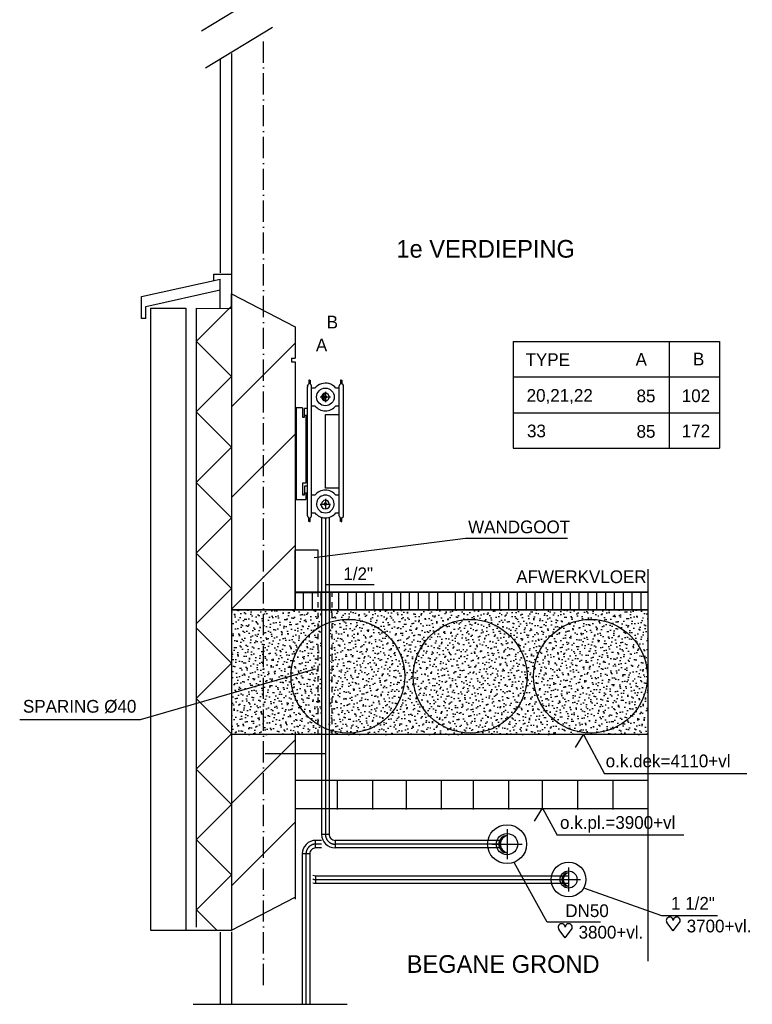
# Model space of a CAD drawing. Extents: x -41378 to 114803, y -24080 to 82188.
# Tile 88 of 137: x 69989 to 80360, y 17553 to 31485. Entities that reach past the tile are written whole.
import ezdxf

# ---------------------------------------------------------------- set-up
doc = ezdxf.new("R2010")
doc.units = 0
doc.header["$LTSCALE"] = 50
for name, pattern in [('2322107', [2000, 1000, 1000]), ('CENTER2', [11.25, 7.5, -1.25, 1.25, -1.25]), ('CENTER4', [5, 3.125, -0.625, 0.625, -0.625]), ('DASHDOT', [9, 6, -1.5, 0, -1.5]), ('DASHED', [3, 1.5, -1.5]), ('HIDDEN2', [4.7625, 3.175, -1.5875])]:
    doc.linetypes.add(name, pattern=pattern)
doc.layers.get('0').update_dxf_attribs({"linetype": 'CONTINUOUS'})
doc.layers.get('DEFPOINTS').update_dxf_attribs({"linetype": 'CONTINUOUS'})
for name, color, linetype in [('AL$7----_STRAMIEN', 1, 'DASHDOT'), ('BL$4----', 7, 'CONTINUOUS'), ('BOUW', 8, 'CONTINUOUS'), ('WL561---', 4, 'CONTINUOUS'), ('WL561---_AANVOER', 4, 'CONTINUOUS'), ('WL561---_HARTLIJN', 1, 'CONTINUOUS'), ('WL570---', 3, 'CONTINUOUS'), ('WL570---_HARTLIJN', 7, 'CONTINUOUS'), ('WM561---', 1, 'CONTINUOUS'), ('WM570---', 1, 'CONTINUOUS')]:
    doc.layers.add(name, color=color, linetype=linetype)
doc.layers.get('0').freeze()
doc.styles.add('BURO-018', font='BUROFONT.shx', dxfattribs={"height": 90})
doc.styles.add('BURO-025', font='BUROFONT.shx', dxfattribs={"height": 250})
pattern_1 = [(17, (319422.24, -1531677.69), (30.944946, 95.793131), [0, -97.92, -55.44, 0, -80.64]), (48, (319422.24, -1531677.69), (-22.098695, 97.4061994), [0, -96.96, 0, -98.88, 0, -79.68]), (71, (319422.24, -1531677.69), (-57.4938922, 80.715686), [0, -96, 0, -57.6, -78.96])]

# ---------------------------------------------------------------- blocks, each defined once
blk = doc.blocks.new('TR-L-15')
at = {"color": 0, "linetype": 'CONTINUOUS'}
for p, q in [((-0.5, 10.65), (0.5, 10.65)), ((-0.5, -10.65), (0.5, -10.65))]:
    blk.add_line(p, q, dxfattribs=at)
at = {"layer": 'WL561---_HARTLIJN', "linetype": 'CENTER2'}
blk.add_line((-0.5, 0), (0.5, 0), dxfattribs=at)
blk = doc.blocks.new('TR-B3--1-155A1B')
at = {"color": 0, "linetype": 'CONTINUOUS'}
for p, q in [((-27.5, -10.65), (-27.5, 10.65)), ((-10.65, -27.5), (10.65, -27.5))]:
    blk.add_line(p, q, dxfattribs=at)
for radius in [38.15, 16.85]:
    blk.add_arc((-27.5, -27.5), radius, 0, 90, dxfattribs=at)
at = {"layer": 'WL561---_HARTLIJN', "linetype": 'CENTER4'}
blk.add_arc((-27.5, -27.5), 27.5, 0, 90, dxfattribs=at)
blk = doc.blocks.new('TR-B3-1-155A1B')
at = {"color": 0, "linetype": 'CONTINUOUS'}
for p, q in [((-27.5, 10.65), (-27.5, -10.65)), ((-10.65, 27.5), (10.65, 27.5))]:
    blk.add_line(p, q, dxfattribs=at)
for radius in [16.85, 38.15]:
    blk.add_arc((-27.5, 27.5), radius, 270, 0, dxfattribs=at)
at = {"layer": 'WL561---_HARTLIJN', "linetype": 'CENTER4'}
blk.add_arc((-27.5, 27.5), 27.5, 270, 0, dxfattribs=at)
blk = doc.blocks.new('TR-LIZ')
at = {"color": 0, "linetype": 'CONTINUOUS'}
blk.add_circle((0, 0), 0.5, dxfattribs=at)
for centre, radius, start, end in [((0, 0), 0.4, 90, 270), ((0.017, 0), 0.4, 92.4503, 267.5497), ((0.035, 0), 0.402, 95.0009, 264.9991), ((0.054, 0), 0.404, 97.6518, 262.3482), ((0.073, 0), 0.407, 100.4024, 259.5976), ((0.094, 0), 0.411, 103.2521, 256.7479)]:
    blk.add_arc(centre, radius, start, end, dxfattribs=at)
at = {"layer": 'WL570---_HARTLIJN', "linetype": 'CENTER4'}
for p, q in [((0, 0.7), (0, -0.7)), ((-0.7, 0), (0.7, 0))]:
    blk.add_line(p, q, dxfattribs=at)
blk = doc.blocks.new('HART')
at = {"color": 1}
for q in [(-39.7, 52.4), (39.7, 52.4)]:
    blk.add_line((0, 0), q, dxfattribs=at)
for centre, start, end in [((-22.1, 65.7), 0, 217.18669), ((22.1, 65.7), 322.81331, 180)]:
    blk.add_arc(centre, 22.1, start, end, dxfattribs=at)
blk = doc.blocks.new('TR-LUZ')
at = {"color": 0, "linetype": 'HIDDEN2'}
for centre, radius, start, end in [((0, 0), 0.5, 90, 270), ((0, 0), 0.4, 90, 270), ((0.09, 0), 0.411, 103.2521, 256.7479), ((0, 0), 0.5, 270, 90)]:
    blk.add_arc(centre, radius, start, end, dxfattribs=at)
at = {"layer": 'WL570---_HARTLIJN', "linetype": 'CENTER4'}
for p, q in [((-0.7, 0), (0.7, 0)), ((0, 0.7), (0, -0.7))]:
    blk.add_line(p, q, dxfattribs=at)

msp = doc.modelspace()

# ---------------------------------------------------------------- hatches: boundary and pattern name
at = {"layer": 'WL570---'}
h = msp.add_hatch(dxfattribs=at)
h.set_pattern_fill('GESTORT', color=8, scale=6, style=0, pattern_type=2)
h.set_pattern_definition(pattern_1)
h.paths.add_polyline_path([(72988.9, 21369.2), (74263.3, 21369.2), (74263.3, 21481.3, -0.2795122), (73830.4, 22195.1, -0.2795122), (74263.3, 22908.9), (74263.3, 23136.8), (72988.9, 23136.8)])
h = msp.add_hatch(dxfattribs=at)
h.set_pattern_fill('GESTORT', color=8, scale=6, style=0, pattern_type=2)
h.set_pattern_definition(pattern_1)
h.paths.add_polyline_path([(74369.8, 21435.2, 0.5165145), (75440.4, 22195.1, 0.5165145), (74369.8, 22955)], flags=16)
h.paths.add_polyline_path([(75440.4, 22195.1, -0.5165145), (74369.8, 21435.2), (74369.8, 21369.2), (78884, 21369.2), (78884, 23136.8), (74369.8, 23136.8), (74369.8, 22955, -0.5165145)])
h.paths.add_polyline_path([(77171.2, 22195.1, -1), (75561.1, 22195.1, -1)], flags=16)
h.paths.add_polyline_path([(78875.1, 22195.1, -1), (77265.1, 22195.1, -1)], flags=16)
h.paths.add_polyline_path([(78875.1, 22195.1, 1), (77265.1, 22195.1, 1)], flags=0)
h.paths.add_polyline_path([(77171.2, 22195.1, 1), (75561.1, 22195.1, 1)], flags=0)
h = msp.add_hatch(dxfattribs=at)
h.set_pattern_fill('GESTORT', color=8, scale=6, style=0, pattern_type=2)
h.set_pattern_definition(pattern_1)
h.paths.add_polyline_path([(74263.3, 22908.9, 0.2795122), (73830.4, 22195.1, 0.2795122), (74263.3, 21481.3)])

# ---------------------------------------------------------------- linework, layer by layer
at = {"layer": 'AL$7----_STRAMIEN', "color": 1}
msp.add_line((73438.9, 17823.8), (73438.9, 31298.4), dxfattribs=at)
at = {"layer": 'AL$7----_STRAMIEN', "color": 2, "linetype": 'DASHED'}
for p, q in [((74213.9, 21368.8), (74213.9, 23386.4)), ((74413.9, 21368.8), (74413.9, 23386.4))]:
    msp.add_line(p, q, dxfattribs=at)
at = {"layer": 'BL$4----', "color": 8, "linetype": 'CONTINUOUS'}
for p, q in [((72563.2, 31328.2), (73566.1, 31937.3)), ((72621.3, 30805.8), (73566.1, 31379.6)), ((72826.7, 30938), (72826.7, 27901.2)), ((72988.9, 31006.1), (72988.9, 18614)), ((72738.6, 27796.5), (72738.6, 27886.4)), ((72738.6, 27886.4), (72981.5, 27886.4)), ((71712.9, 27567.5), (72828.6, 27815.3)), ((72828.6, 27661.6), (72828.6, 27815.3)), ((71775.8, 27427.8), (72828.6, 27661.6)), ((72828.6, 27400.8), (72828.6, 27661.6)), ((72988.9, 27605.1), (73888.9, 27136.8)), ((72988.9, 27400.1), (72988.9, 27605.1)), ((71712.9, 27256.9), (71712.9, 27567.5)), ((71775.8, 27256.9), (71775.8, 27427.8)), ((71838.9, 27401.9), (71838.9, 21811.8)), ((71838.9, 27401.9), (72338.9, 27401.1)), ((72338.9, 27401.1), (72338.9, 18614)), ((72988.9, 27430.3), (72488.9, 26930.3)), ((72488.9, 27400.9), (72488.9, 18645.4)), ((72488.9, 27400.9), (72988.9, 27400.1)), ((71775.8, 27256.9), (71712.9, 27256.9)), ((73888.9, 27136.8), (73888.9, 26695.1)), ((72488.9, 26936.8), (72988.9, 26436.8)), ((72988.9, 26007.8), (73888.9, 26907.8)), ((76973.3, 26931.3), (79894.9, 26931.3)), ((76973.3, 26931.3), (76973.3, 25421.1)), ((79184.9, 26931.3), (79184.9, 25421.1)), ((79894.9, 26931.3), (79894.9, 25421.1)), ((73838.9, 26695.1), (73888.9, 26695.1)), ((73838.9, 26695.1), (73838.9, 26645.1)), ((73838.9, 26645.1), (73888.9, 26645.1)), ((73888.9, 26645.1), (73888.9, 23151)), ((72988.9, 26436.8), (72488.9, 25936.8)), ((76973.3, 26431.3), (79894.9, 26431.3)), ((72488.9, 25936.8), (72988.9, 25436.8)), ((76973.3, 25921.1), (79894.9, 25921.1)), ((72988.9, 24722.3), (73888.9, 25622.3)), ((72988.9, 25436.8), (72488.9, 24936.8)), ((76973.3, 25421.1), (79894.9, 25421.1)), ((72488.9, 24936.8), (72988.9, 24436.8)), ((72988.9, 24436.8), (72488.9, 23936.8)), ((72988.9, 23144.6), (73888.9, 24044.6)), ((72488.9, 23936.8), (72988.9, 23436.8)), ((78884, 20644.5), (78884, 23712.5)), ((72988.9, 23436.8), (72488.9, 22936.8)), ((78884, 23386.8), (73888.9, 23386.8)), ((73888.9, 23136.8), (73888.9, 23386.8)), ((73888.9, 23386.8), (73888.9, 23136.8)), ((78884, 23136.8), (72988.9, 23136.8)), ((72488.9, 22879.9), (72988.9, 22379.9)), ((78884, 18164.1), (78884, 22737.1)), ((72988.9, 22379.9), (72488.9, 21879.9)), ((72488.9, 21879.9), (72988.9, 21379.9)), ((71838.9, 21811.8), (71838.9, 18601.8)), ((72988.9, 21379.9), (72488.9, 20879.9)), ((73888.9, 21406.9), (73888.9, 19040.1)), ((72988.9, 20395.5), (73888.9, 21295.5)), ((72488.9, 20879.9), (72988.9, 20379.9)), ((72988.9, 20379.9), (72488.9, 19879.9)), ((72988.9, 19228.8), (73888.9, 20128.8)), ((72488.9, 19886.3), (72988.9, 19386.3)), ((72988.9, 19386.3), (72488.9, 18886.3)), ((72988.9, 18601.8), (73888.9, 19070.1)), ((72488.9, 18892.8), (72779.9, 18601.8)), ((71838.9, 18601.8), (72988.9, 18601.8)), ((72826.7, 18573.8), (72826.7, 17553.3)), ((72988.9, 18579.1), (72988.9, 17553.3)), ((72445.7, 17553.3), (74624.8, 17553.3))]:
    msp.add_line(p, q, dxfattribs=at)
at = {"layer": 'BOUW'}
for p, q in [((73899.3, 23386.8), (78884, 23386.8)), ((72988.9, 23136.8), (78884, 23136.8)), ((78884, 21369.2), (72988.9, 21369.2)), ((78884, 20719.2), (73888.9, 20719.2)), ((74488.3, 20312), (74488.3, 20716.1)), ((74987.7, 20312), (74987.7, 20716.1)), ((75463.3, 20312), (75463.3, 20716.1)), ((75962.6, 20312), (75962.6, 20716.1)), ((76414.4, 20312), (76414.4, 20716.1)), ((76913.8, 20312), (76913.8, 20716.1)), ((77389.4, 20312), (77389.4, 20716.1)), ((77888.8, 20312), (77888.8, 20716.1)), ((78388.2, 20312), (78388.2, 20716.1)), ((78884, 20319.2), (73888.9, 20319.2))]:
    msp.add_line(p, q, dxfattribs=at)
for centre in [(74635.4, 22195.1), (76366.1, 22195.1), (78070.1, 22195.1)]:
    msp.add_circle(centre, 805, dxfattribs=at)
at = {"layer": 'DEFPOINTS', "color": 0, "linetype": 'BYBLOCK'}
for p in [(73888.9, 26443.1), (74563.4, 26382.7), (74571.5, 26302.7), (73888.9, 26146.7), (74529.4, 24386.8), (74551.5, 24386.8), (75600, 24144.5), (74551.5, 23386.8), (75083.6, 23386.8), (73438.9, 20949.7), (73438.9, 20377.3), (74313.9, 19377.3)]:
    msp.add_point(p, dxfattribs=at)
at = {"layer": 'WL561---', "color": 1}
for p, q in [((74157.5, 23875.3), (76299.3, 24148.9)), ((76299.3, 24148.9), (77745.4, 24148.9))]:
    msp.add_line(p, q, dxfattribs=at)
at = {"layer": 'WL561---', "color": 3}
for p, q in [((74213.9, 23977.2), (73888.6, 23977.2)), ((73888.9, 23380.5), (73888.9, 23977.2)), ((74213.9, 23380.5), (74213.9, 23977.2)), ((73888.9, 23380.5), (74213.9, 23380.5))]:
    msp.add_line(p, q, dxfattribs=at)
at = {"layer": 'WL561---_AANVOER', "color": 1, "linetype": '2322107'}
for p, q in [((71697.7, 21584.1), (74178, 22300.3)), ((69989, 21584.1), (71697.7, 21584.1)), ((74313.9, 21096.7), (73462.3, 21096.7)), ((77456, 18717), (76988.6, 19561.4)), ((79080.9, 18804.8), (77988.1, 19192.5))]:
    msp.add_line(p, q, dxfattribs=at)
at = {"layer": 'WL561---_AANVOER', "linetype": '2322107'}
msp.add_line((74179, 19372.5), (74179, 19266), dxfattribs=at)
at = {"layer": 'WL561---_AANVOER', "color": 8}
for centre, radius in [((76888.9, 19819.2), 275.8), ((77759.7, 19319.2), 245.8)]:
    msp.add_circle(centre, radius, dxfattribs=at)
at = {"layer": 'WL561---_AANVOER', "linetype": '2322107'}
for centre, radius, start, end in [((74316.5, 24632), 53.2, 0, 180), ((74179, 19456.7), 84.2, 243.131, 270), ((74179, 19456.7), 190.8, 258.48543, 270)]:
    msp.add_arc(centre, radius, start, end, dxfattribs=at)
at = {"layer": 'WL561---_HARTLIJN', "linetype": 'CENTER4'}
msp.add_arc((74179, 19456.7), 137.5, 253.92333, 270, dxfattribs=at)
at = {"layer": 'WL570---'}
for p, q in [((74081.5, 26382.7), (74081.5, 26331)), ((74081.5, 26382.7), (74101.5, 26382.7)), ((74091.5, 26382.7), (74081.5, 26382.7)), ((74101.5, 26382.7), (74101.5, 26331)), ((74541.5, 26382.7), (74531.5, 26382.7)), ((74531.5, 26382.7), (74551.5, 26382.7)), ((74531.5, 26382.7), (74531.5, 26331)), ((74551.5, 26382.7), (74551.5, 26331)), ((74061.5, 26302.7), (74061.5, 26287.3)), ((74061.5, 24467.2), (74061.5, 26286.9)), ((74121.5, 26223.1), (74121.5, 26302.7)), ((74121.5, 24467.2), (74121.5, 26228.3)), ((74166.3, 26271.3), (74122.1, 26271.3)), ((74511.7, 26271.3), (74466.8, 26271.3)), ((74511.5, 24466.8), (74511.5, 26302.7)), ((74571.5, 24466.8), (74571.5, 26302.7)), ((73994.8, 25993.1), (73902.8, 25993.1)), ((73902.8, 25993.1), (73902.8, 24694.7)), ((73994.8, 25993.1), (73994.8, 25860.7)), ((74061.5, 25984.8), (74021.5, 25984.8)), ((74021.5, 25884.8), (74021.5, 25984.8)), ((74122.1, 26020.8), (74167.3, 26020.8)), ((74465.7, 26020.8), (74511.7, 26020.8)), ((73994.8, 25860.7), (74021.7, 25860.7)), ((74061.5, 25884.8), (74021.5, 25884.8)), ((74021.7, 25860.7), (74021.7, 25884.8)), ((74041.5, 25884.8), (74041.5, 24925.4)), ((74318.3, 25896.5), (74511.5, 25896.5)), ((74318.3, 24856.8), (74318.3, 25896.5)), ((74041.5, 24925.4), (73994.8, 24925.4)), ((73994.8, 24925.4), (73994.8, 24760.7)), ((74061.5, 24884.8), (74021.5, 24884.8)), ((74021.5, 24884.8), (74021.5, 24784.8)), ((74511.5, 24856.8), (74318.3, 24856.8)), ((73902.8, 24694.7), (74041.5, 24694.7)), ((73994.8, 24760.7), (74021.6, 24760.7)), ((74061.5, 24784.8), (74021.5, 24784.8)), ((74021.6, 24760.7), (74021.6, 24784.8)), ((74041.5, 24784.8), (74041.5, 24694.7)), ((74166.3, 24756.7), (74122.1, 24756.7)), ((74511.7, 24756.7), (74466.8, 24756.7)), ((74081.5, 24386.8), (74081.5, 24438.5)), ((74101.5, 24386.8), (74081.5, 24386.8)), ((74091.5, 24386.8), (74101.5, 24386.8)), ((74101.5, 24386.8), (74101.5, 24438.5)), ((74122.1, 24506.1), (74167.3, 24506.1)), ((74465.7, 24506.1), (74511.7, 24506.1)), ((74531.5, 24386.8), (74531.5, 24438.5)), ((74551.5, 24386.8), (74531.5, 24386.8)), ((74541.5, 24386.8), (74551.5, 24386.8)), ((74551.5, 24386.8), (74551.5, 24438.5))]:
    msp.add_line(p, q, dxfattribs=at)
at = {"layer": 'WL570---', "color": 8, "linetype": 'CONTINUOUS'}
for p, q in [((74008.7, 23136.8), (74008.7, 23386.8)), ((74133.7, 23136.8), (74133.7, 23386.8)), ((74258.7, 23136.8), (74258.7, 23386.8)), ((74383.7, 23136.8), (74383.7, 23386.8)), ((74508.7, 23136.8), (74508.7, 23386.8)), ((74633.7, 23136.8), (74633.7, 23386.8)), ((74758.7, 23136.8), (74758.7, 23386.8)), ((74883.7, 23136.8), (74883.7, 23386.8)), ((75008.7, 23136.8), (75008.7, 23386.8)), ((75133.7, 23136.8), (75133.7, 23386.8)), ((75258.7, 23136.8), (75258.7, 23386.8)), ((75383.7, 23136.8), (75383.7, 23386.8)), ((75508.7, 23136.8), (75508.7, 23386.8)), ((75633.7, 23136.8), (75633.7, 23386.8)), ((75785.1, 23136.8), (75785.1, 23386.8)), ((75910.1, 23136.8), (75910.1, 23386.8)), ((76160.1, 23136.8), (76160.1, 23386.8)), ((76285.1, 23136.8), (76285.1, 23386.8)), ((76410.1, 23136.8), (76410.1, 23386.8)), ((76535.1, 23136.8), (76535.1, 23386.8)), ((76660.1, 23136.8), (76660.1, 23386.8)), ((76788.1, 23136.8), (76788.1, 23386.8)), ((76913.1, 23136.8), (76913.1, 23386.8)), ((77038.1, 23136.8), (77038.1, 23386.8)), ((77163.1, 23136.8), (77163.1, 23386.8)), ((77285.1, 23136.8), (77285.1, 23386.8)), ((77410.1, 23136.8), (77410.1, 23386.8)), ((77535.1, 23136.8), (77535.1, 23386.8)), ((77660.1, 23136.8), (77660.1, 23386.8)), ((77785.1, 23136.8), (77785.1, 23386.8)), ((77910.1, 23136.8), (77910.1, 23386.8)), ((78035.1, 23136.8), (78035.1, 23386.8)), ((78160.1, 23136.8), (78160.1, 23386.8)), ((78285.1, 23136.8), (78285.1, 23386.8)), ((78410.1, 23136.8), (78410.1, 23386.8)), ((78535.1, 23136.8), (78535.1, 23386.8)), ((78660.1, 23136.8), (78660.1, 23386.8)), ((78785.1, 23136.8), (78785.1, 23386.8)), ((72606.5, 21825), (72606.5, 21825)), ((72625.8, 21807.8), (72625.8, 21807.8))]:
    msp.add_line(p, q, dxfattribs=at)
at = {"layer": 'WL570---', "const_width": 23.8}
for points in [[(74303.4, 26146.7, 1), (74329.6, 26146.7, 1)], [(74303.4, 24632, 1), (74329.6, 24632, 1)]]:
    msp.add_lwpolyline(points, format="xyb", close=True, dxfattribs=at)
at = {"layer": 'WL570---'}
msp.add_circle((74316.5, 26146.7), 125, dxfattribs=at)
for centre, radius, start, end in [((74091.5, 26302.7), 30, 109.47122, 180), ((74091.5, 26302.7), 30, 0, 70.52878), ((74316.5, 26146.7), 195.2, 106.60832, 140.31947), ((74316.5, 26146.7), 195.2, 75.32931, 106.60832), ((74316.5, 26146.7), 195.2, 39.68053, 75.32931), ((74541.5, 26302.7), 30, 109.47122, 180), ((74541.5, 26302.7), 30, 0, 70.52878), ((74316.5, 26146.7), 195.2, 220.15037, 319.84963), ((74316.5, 24632), 195.2, 39.68053, 140.31947), ((74316.5, 24632), 125, 295.08565, 245.04885), ((74316.5, 24632), 67.2, 180, 0), ((74091.5, 24466.8), 30, 180, 250.52878), ((74091.5, 24466.8), 30, 289.47122, 0), ((74316.5, 24632), 195.2, 220.15037, 319.84963), ((74318, 24643.5), 136.1, 246.53073, 292.82813), ((74541.5, 24466.8), 30, 180, 250.52878), ((74541.5, 24466.8), 30, 289.47122, 0)]:
    msp.add_arc(centre, radius, start, end, dxfattribs=at)
for p in [(74061.5, 26302.7), (74316.5, 26146.7)]:
    msp.add_point(p, dxfattribs=at)
at = {"layer": 'WL570---_HARTLIJN', "linetype": 'CENTER4'}
for p, q in [((74316.5, 24706.6), (74316.5, 24557.5)), ((74242, 24632), (74391.1, 24632))]:
    msp.add_line(p, q, dxfattribs=at)
at = {"layer": 'WM561---'}
for p, q in [((80284.3, 20816.1), (78268.5, 20816.1)), ((79388.9, 19944.6), (77595.6, 19944.6))]:
    msp.add_line(p, q, dxfattribs=at)
at = {"layer": 'WM570---'}
for p, q in [((74311.7, 23491.1), (75008.9, 23491.1)), ((77859, 21184.7), (77971, 21369.2)), ((77971, 21369.2), (78268.5, 20816.1)), ((77276.6, 20144.9), (77388.7, 20329.4)), ((77388.7, 20329.4), (77595.6, 19944.6)), ((78211.7, 18717), (77456, 18717)), ((79868.4, 18804.8), (79080.9, 18804.8))]:
    msp.add_line(p, q, dxfattribs=at)

# ---------------------------------------------------------------- block references
at = {"layer": 'WL561---_AANVOER', "color": 1, "linetype": '2322107', "xscale": 106.5, "yscale": 106.5, "zscale": 106.5}
msp.add_blockref('TR-LUZ', (74316.5, 26146.7), dxfattribs=at)
at = {"layer": 'WL561---_AANVOER', "linetype": '2322107', "yscale": 5, "zscale": 5}
for name, p, xscale, rotation in [('TR-L-15', (74316.5, 22199.9), 4487.393268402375, 270), ('TR-B3--1-155A1B', (74316.5, 19819.2), 5, 180), ('TR-B3-1-155A1B', (74041.5, 19819.2), 5, 180), ('TR-L-15', (74219.2, 19819.2), 80.35625132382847, 180), ('TR-L-15', (75614.2, 19819.2), 2318.275100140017, 180), ('TR-L-15', (74041.5, 18618.5), 2130.388936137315, 270)]:
    msp.add_blockref(name, p, dxfattribs=dict(at, xscale=xscale, rotation=rotation))
at = {"layer": 'WL561---_AANVOER', "linetype": '2322107'}
for name, p, xscale, yscale, zscale in [('TR-LIZ', (76888.9, 19819.2), 301.5, 301.5, 301.5), ('TR-L-15', (75968.5, 19319.2), 3588.654453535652, 5, 5), ('TR-LIZ', (77759.7, 19319.2), 241.5000000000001, 241.5000000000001, 241.5000000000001)]:
    msp.add_blockref(name, p, dxfattribs=dict(at, xscale=xscale, yscale=yscale, zscale=zscale))
at = {"layer": 'WM570---', "xscale": 2.25, "yscale": 2.25, "zscale": 2.25}
for p in [(77711.2, 18495.2), (79241.5, 18591)]:
    msp.add_blockref('HART', p, dxfattribs=at)

# ---------------------------------------------------------------- texts
at = {"layer": 'BL$4----', "color": 1, "style": 'BURO-018'}
for s, p in [('B', (74335.5, 27116.5)), ('A', (74182.3, 26791.8)), ('TYPE', (77150, 26584.7)), ('A', (78708, 26588.7)), ('B', (79520.4, 26593.5)), ('20,21,22', (77165.5, 26078.9)), ('85', (78721.5, 26071.6)), ('102', (79361.5, 26074)), ('33', (77170.7, 25575.8)), ('85', (78721.5, 25569.9)), ('172', (79361.5, 25576.3))]:
    msp.add_text(s, height=180, dxfattribs=at).set_placement(p)
at = {"layer": 'WL561---', "color": 1, "style": 'BURO-018'}
msp.add_text('WANDGOOT', height=180, dxfattribs=at).set_placement((76337, 24218.3))
at = {"layer": 'WL561---_AANVOER', "color": 2, "linetype": '2322107', "style": 'BURO-025'}
for s, p in [('1e VERDIEPING', (75322.5, 28118)), ('BEGANE GROND', (75467.8, 17998.3))]:
    msp.add_text(s, height=250, dxfattribs=at).set_placement(p)
at = {"layer": 'WL561---_AANVOER', "color": 1, "linetype": '2322107', "style": 'BURO-018'}
msp.add_text('SPARING %%C40', height=180, dxfattribs=at).set_placement((70035.6, 21679.5))
at = {"layer": 'WL570---', "color": 1, "linetype": 'CONTINUOUS', "style": 'BURO-018'}
msp.add_text('AFWERKVLOER', height=180, dxfattribs=at).set_placement((77018.4, 23513))
at = {"layer": 'WM561---', "color": 1, "style": 'BURO-018'}
for s, p in [('o.k.dek=4110+vl', (78284.8, 20907.1)), ('o.k.pl.=3900+vl', (77638.3, 20035.7))]:
    msp.add_text(s, height=180, dxfattribs=at).set_placement(p)
at = {"layer": 'WM570---', "color": 1, "style": 'BURO-018'}
for s, p in [('1/2"', (74571, 23554.9)), ('1 1/2"', (79209.6, 18892.5)), ('DN50', (77713.2, 18787.8)), ('3800+vl.', (77900.6, 18483.4)), ('3700+vl.', (79430.9, 18571.1))]:
    msp.add_text(s, height=180, dxfattribs=at).set_placement(p)

doc.saveas('drawing.dxf')
